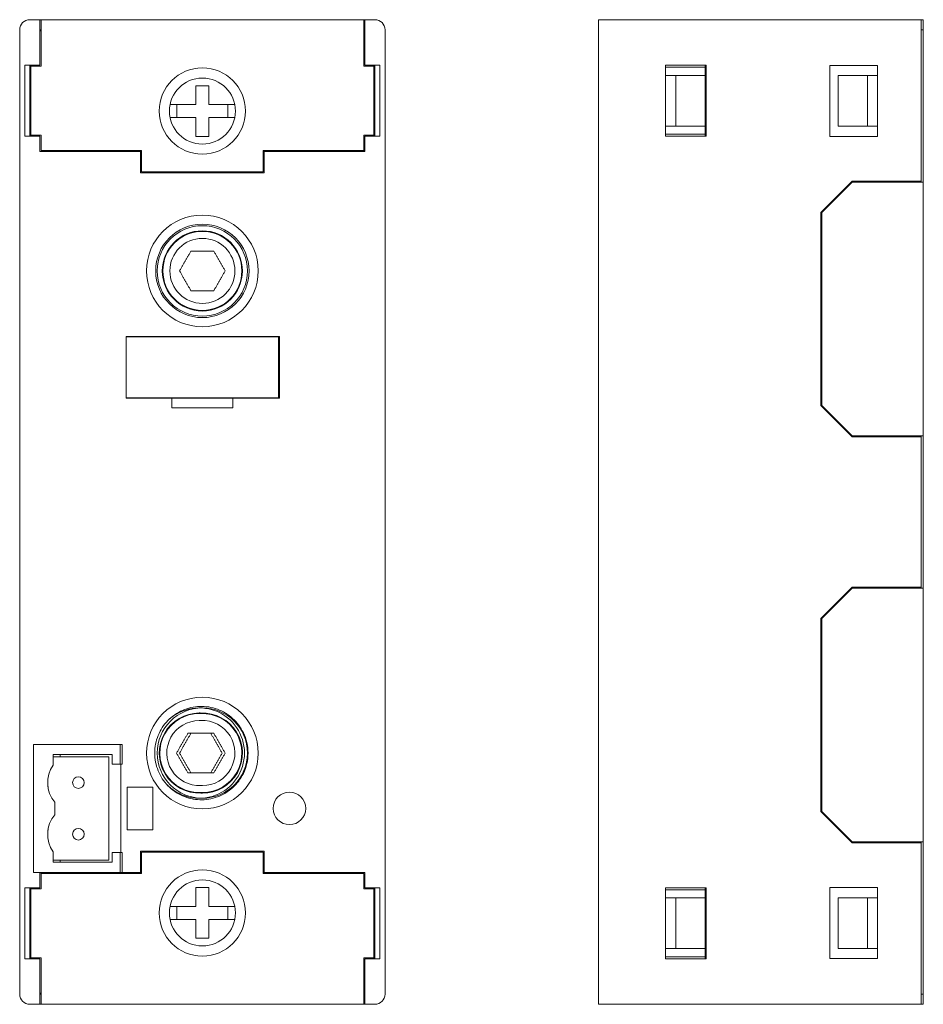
# Model space of a CAD drawing. Header units: millimetres. Extents: x -7.1 to 81.9, y 327.4 to 424.4.
import ezdxf

# ---------------------------------------------------------------- set-up
doc = ezdxf.new("R2010")
doc.units = ezdxf.units.MM

msp = doc.modelspace()

# ---------------------------------------------------------------- linework, layer by layer
at = {"color": 0, "linetype": 'Continuous', "lineweight": 0}
for p, q in [((-5.122, 424.395), (-6.122, 424.395)), ((-5.122, 419.92), (-5.122, 424.395)), ((-5.122, 424.395), (-5.022, 424.395)), ((-5.022, 424.395), (26.778, 424.395)), ((-5.022, 424.395), (-5.022, 419.82)), ((26.778, 424.395), (26.878, 424.395)), ((26.778, 419.82), (26.778, 424.395)), ((27.878, 424.395), (26.878, 424.395)), ((26.878, 424.395), (26.878, 419.92)), ((-7.122, 423.395), (-7.122, 328.395)), ((-5.022, 423.395), (-5.122, 423.395)), ((-5.022, 423.295), (-5.122, 423.295)), ((26.878, 423.395), (26.778, 423.395)), ((26.878, 423.295), (26.778, 423.295)), ((28.878, 423.395), (28.878, 328.395)), ((-6.622, 419.92), (-6.622, 412.92)), ((-5.122, 419.92), (-6.622, 419.92)), ((-6.122, 412.92), (-6.122, 419.92)), ((-6.022, 419.92), (-6.022, 419.82)), ((-5.022, 419.82), (-6.022, 419.82)), ((-6.022, 413.02), (-6.022, 419.82)), ((27.778, 419.82), (26.778, 419.82)), ((28.378, 419.92), (26.878, 419.92)), ((27.778, 419.82), (27.778, 419.92)), ((27.778, 419.82), (27.778, 413.02)), ((27.878, 419.92), (27.878, 412.92)), ((28.378, 412.92), (28.378, 419.92)), ((-6.122, 418.895), (-6.022, 418.895)), ((27.778, 418.895), (27.878, 418.895)), ((10.228, 417.895), (11.528, 417.895)), ((10.228, 416.045), (10.228, 417.895)), ((11.528, 417.895), (11.528, 416.045)), ((7.694, 416.045), (10.228, 416.045)), ((8.378, 414.745), (8.378, 416.045)), ((11.528, 416.045), (14.062, 416.045)), ((13.378, 416.045), (13.378, 414.745)), ((10.228, 414.745), (7.694, 414.745)), ((10.228, 412.895), (10.228, 414.745)), ((11.528, 414.745), (11.528, 412.895)), ((14.062, 414.745), (11.528, 414.745)), ((-6.022, 413.895), (-6.122, 413.895)), ((27.878, 413.895), (27.778, 413.895)), ((-5.122, 412.92), (-6.622, 412.92)), ((-6.022, 413.02), (-6.022, 412.92)), ((-6.022, 413.02), (-5.022, 413.02)), ((-5.122, 411.395), (-5.122, 412.92)), ((-5.022, 413.02), (-5.022, 411.495)), ((11.528, 412.895), (10.228, 412.895)), ((26.778, 411.495), (26.778, 413.02)), ((26.778, 413.02), (27.778, 413.02)), ((28.378, 412.92), (26.878, 412.92)), ((26.878, 412.92), (26.878, 411.395)), ((27.778, 412.92), (27.778, 413.02)), ((4.778, 411.395), (-5.122, 411.395)), ((-5.022, 411.495), (4.878, 411.495)), ((-4.922, 411.495), (-4.922, 411.395)), ((3.278, 411.495), (3.278, 411.395)), ((4.778, 411.495), (4.778, 411.395)), ((4.778, 411.395), (4.778, 409.295)), ((4.878, 411.495), (4.878, 409.395)), ((16.878, 409.395), (16.878, 411.495)), ((16.878, 411.495), (26.778, 411.495)), ((16.978, 411.395), (16.978, 411.495)), ((26.878, 411.395), (16.978, 411.395)), ((16.978, 411.395), (16.978, 409.295)), ((18.478, 411.395), (18.478, 411.495)), ((18.478, 411.46), (25.678, 411.46)), ((18.478, 411.46), (24.902, 411.46)), ((24.902, 411.395), (24.902, 411.46)), ((25.678, 411.495), (25.678, 411.46)), ((25.678, 411.46), (26.878, 411.46)), ((4.878, 409.395), (16.878, 409.395)), ((16.978, 409.295), (4.778, 409.295)), ((3.378, 393.195), (18.478, 393.195)), ((3.378, 393.145), (3.378, 393.195)), ((3.378, 393.145), (18.378, 393.145)), ((3.378, 387.145), (3.378, 393.145)), ((18.378, 393.145), (18.378, 387.145)), ((18.478, 393.195), (18.478, 387.095)), ((3.378, 387.095), (3.378, 387.145)), ((18.378, 387.145), (3.378, 387.145)), ((7.878, 387.095), (3.378, 387.095)), ((13.878, 387.095), (7.878, 387.095)), ((7.878, 386.145), (7.878, 387.095)), ((18.478, 387.095), (13.878, 387.095)), ((13.878, 387.095), (13.878, 386.145)), ((13.878, 386.145), (7.878, 386.145)), ((-5.766, 352.99), (2.784, 352.99)), ((-5.766, 340.39), (-5.766, 352.99)), ((2.784, 352.99), (2.784, 351.045)), ((2.984, 352.99), (2.784, 352.99)), ((2.984, 351.045), (2.984, 352.99)), ((-3.816, 351.99), (-3.816, 350.961)), ((1.984, 351.99), (-3.816, 351.99)), ((-3.816, 351.77), (1.664, 351.77)), ((-3.146, 351.99), (-3.146, 351.77)), ((1.664, 351.77), (1.664, 341.61)), ((1.984, 351.99), (1.984, 351.045)), ((1.984, 351.045), (2.784, 351.045)), ((2.784, 351.045), (2.984, 351.045)), ((2.834, 351.045), (2.834, 342.335)), ((-4.336, 348.806), (-4.336, 349.653)), ((3.484, 344.59), (3.484, 348.79)), ((3.484, 348.79), (5.984, 348.79)), ((5.984, 348.79), (5.984, 344.59)), ((-3.666, 347.303), (-3.666, 346.076)), ((-4.336, 343.726), (-4.336, 344.573)), ((5.984, 344.59), (3.484, 344.59)), ((-3.816, 342.418), (-3.816, 341.39)), ((4.778, 340.395), (4.778, 342.495)), ((4.778, 342.495), (16.978, 342.495)), ((16.978, 342.495), (16.978, 340.395)), ((1.664, 341.61), (-3.816, 341.61)), ((-3.146, 341.61), (-3.146, 341.39)), ((2.784, 342.335), (1.984, 342.335)), ((1.984, 342.335), (1.984, 341.39)), ((2.984, 342.335), (2.784, 342.335)), ((2.784, 342.335), (2.784, 340.39)), ((2.984, 340.39), (2.984, 342.335)), ((4.878, 342.395), (16.878, 342.395)), ((4.878, 340.295), (4.878, 342.395)), ((16.878, 342.395), (16.878, 340.295)), ((1.984, 341.39), (-3.816, 341.39)), ((2.784, 340.39), (-5.766, 340.39)), ((-5.122, 338.87), (-5.122, 340.39)), ((-3.922, 340.34), (-5.122, 340.34)), ((-5.022, 340.295), (4.878, 340.295)), ((-5.022, 338.77), (-5.022, 340.295)), ((-3.922, 340.34), (-3.922, 340.295)), ((3.278, 340.34), (-3.922, 340.34)), ((-3.146, 340.39), (-3.146, 340.34)), ((3.278, 340.34), (-3.146, 340.34)), ((2.784, 340.39), (2.984, 340.39)), ((4.778, 340.395), (2.984, 340.395)), ((3.278, 340.395), (3.278, 340.295)), ((4.778, 340.395), (4.778, 340.295)), ((16.878, 340.295), (26.778, 340.295)), ((16.978, 340.295), (16.978, 340.395)), ((16.978, 340.395), (26.878, 340.395)), ((18.478, 340.295), (18.478, 340.395)), ((26.678, 340.295), (26.678, 340.395)), ((26.778, 340.295), (26.778, 338.77)), ((26.878, 340.395), (26.878, 338.87)), ((-6.622, 338.87), (-6.622, 331.87)), ((-6.622, 338.87), (-5.122, 338.87)), ((-6.122, 331.87), (-6.122, 338.87)), ((-6.022, 338.87), (-6.022, 338.77)), ((-6.022, 338.77), (-5.022, 338.77)), ((-6.022, 338.77), (-6.022, 331.97)), ((10.228, 338.895), (11.528, 338.895)), ((10.228, 337.045), (10.228, 338.895)), ((11.528, 338.895), (11.528, 337.045)), ((26.778, 338.77), (27.778, 338.77)), ((26.878, 338.87), (28.378, 338.87)), ((27.778, 338.77), (27.778, 338.87)), ((27.778, 331.97), (27.778, 338.77)), ((27.878, 338.87), (27.878, 331.87)), ((28.378, 331.87), (28.378, 338.87)), ((-6.022, 337.895), (-6.122, 337.895)), ((27.878, 337.895), (27.778, 337.895)), ((7.694, 337.045), (10.228, 337.045)), ((8.378, 335.745), (8.378, 337.045)), ((11.528, 337.045), (14.062, 337.045)), ((13.378, 337.045), (13.378, 335.745)), ((10.228, 335.745), (7.694, 335.745)), ((10.228, 333.895), (10.228, 335.745)), ((11.528, 335.745), (11.528, 333.895)), ((14.062, 335.745), (11.528, 335.745)), ((11.528, 333.895), (10.228, 333.895)), ((-6.122, 332.895), (-6.022, 332.895)), ((27.778, 332.895), (27.878, 332.895)), ((-6.622, 331.87), (-5.122, 331.87)), ((-5.022, 331.97), (-6.022, 331.97)), ((-6.022, 331.97), (-6.022, 331.87)), ((-5.122, 327.395), (-5.122, 331.87)), ((-5.022, 327.395), (-5.022, 331.97)), ((26.778, 331.97), (26.778, 327.395)), ((27.778, 331.97), (26.778, 331.97)), ((26.878, 331.87), (28.378, 331.87)), ((26.878, 331.87), (26.878, 327.395)), ((27.778, 331.87), (27.778, 331.97)), ((-5.122, 328.495), (-5.022, 328.495)), ((-5.122, 328.395), (-5.022, 328.395)), ((26.778, 328.495), (26.878, 328.495)), ((26.778, 328.395), (26.878, 328.395)), ((-6.122, 327.395), (-5.122, 327.395)), ((-5.022, 327.395), (-5.122, 327.395)), ((-5.022, 327.395), (26.778, 327.395)), ((26.878, 327.395), (26.778, 327.395)), ((26.878, 327.395), (27.878, 327.395))]:
    msp.add_line(p, q, dxfattribs=at)
at = {"color": 0, "linetype": 'Continuous', "lineweight": 0, "extrusion": (0, 1, 0)}
for p, q in [((49.914, 424.395), (81.714, 424.395)), ((49.914, 424.395), (49.914, 328.895)), ((81.714, 424.395), (81.914, 424.395)), ((81.714, 424.395), (81.714, 423.395)), ((81.914, 424.395), (81.914, 408.395)), ((49.914, 423.395), (49.914, 328.395)), ((81.714, 408.495), (81.714, 423.395)), ((81.914, 423.395), (81.714, 423.395)), ((56.514, 419.92), (60.514, 419.92)), ((56.514, 412.92), (56.514, 419.92)), ((60.414, 419.72), (56.514, 419.72)), ((60.414, 419.92), (60.414, 419.72)), ((60.414, 418.895), (60.414, 419.72)), ((60.514, 419.92), (60.514, 412.92)), ((72.714, 412.895), (72.714, 419.895)), ((72.714, 419.895), (77.414, 419.895)), ((77.414, 419.895), (77.414, 412.895)), ((57.514, 418.895), (56.514, 418.895)), ((57.514, 418.895), (57.514, 413.895)), ((60.414, 418.895), (57.514, 418.895)), ((60.414, 418.895), (60.414, 413.895)), ((73.514, 418.895), (73.514, 413.895)), ((76.414, 418.895), (73.514, 418.895)), ((77.414, 418.895), (76.414, 418.895)), ((76.414, 418.895), (76.414, 413.895)), ((56.514, 413.895), (57.514, 413.895)), ((57.514, 413.895), (60.414, 413.895)), ((60.414, 413.12), (60.414, 413.895)), ((76.414, 413.895), (73.514, 413.895)), ((77.414, 413.895), (76.414, 413.895)), ((56.514, 413.12), (60.414, 413.12)), ((60.514, 412.92), (56.514, 412.92)), ((60.414, 413.12), (60.414, 412.92)), ((77.414, 412.895), (72.714, 412.895)), ((71.814, 405.395), (74.914, 408.495)), ((71.914, 405.395), (74.914, 408.395)), ((74.914, 408.495), (81.714, 408.495)), ((74.914, 408.395), (81.714, 408.395)), ((81.714, 408.495), (81.714, 408.395)), ((81.714, 408.395), (81.914, 408.395)), ((81.914, 408.395), (81.914, 383.395)), ((74.014, 407.495), (73.914, 407.495)), ((71.814, 386.395), (71.814, 405.395)), ((71.914, 386.395), (71.914, 405.395)), ((74.914, 383.295), (71.814, 386.395)), ((74.914, 383.395), (71.914, 386.395)), ((73.914, 384.295), (74.014, 384.295)), ((81.714, 383.395), (74.914, 383.395)), ((81.714, 383.295), (74.914, 383.295)), ((81.714, 383.395), (81.714, 383.295)), ((81.914, 383.395), (81.714, 383.395)), ((81.714, 368.495), (81.714, 383.295)), ((81.914, 383.395), (81.914, 368.395)), ((71.814, 365.395), (74.914, 368.495)), ((71.914, 365.395), (74.914, 368.395)), ((74.914, 368.495), (81.714, 368.495)), ((74.914, 368.395), (81.714, 368.395)), ((81.714, 368.495), (81.714, 368.395)), ((81.714, 368.395), (81.914, 368.395)), ((81.914, 368.395), (81.914, 343.395)), ((74.014, 367.495), (73.914, 367.495)), ((71.814, 346.395), (71.814, 365.395)), ((71.914, 346.395), (71.914, 365.395)), ((74.914, 343.295), (71.814, 346.395)), ((74.914, 343.395), (71.914, 346.395)), ((73.914, 344.295), (74.014, 344.295)), ((81.714, 343.395), (74.914, 343.395)), ((81.714, 343.395), (81.714, 343.295)), ((81.914, 343.395), (81.714, 343.395)), ((81.914, 343.395), (81.914, 327.395)), ((81.714, 343.295), (74.914, 343.295)), ((81.714, 328.395), (81.714, 343.295)), ((56.514, 331.87), (56.514, 338.87)), ((56.514, 338.87), (60.514, 338.87)), ((60.414, 338.67), (56.514, 338.67)), ((60.414, 338.87), (60.414, 338.67)), ((60.414, 337.895), (60.414, 338.67)), ((60.514, 338.87), (60.514, 331.87)), ((72.714, 338.895), (77.414, 338.895)), ((72.714, 331.895), (72.714, 338.895)), ((77.414, 338.895), (77.414, 331.895)), ((57.514, 337.895), (56.514, 337.895)), ((60.414, 337.895), (57.514, 337.895)), ((57.514, 337.895), (57.514, 332.895)), ((60.414, 332.895), (60.414, 337.895)), ((73.514, 337.895), (73.514, 332.895)), ((76.414, 337.895), (73.514, 337.895)), ((77.414, 337.895), (76.414, 337.895)), ((76.414, 337.895), (76.414, 332.895)), ((56.514, 332.895), (57.514, 332.895)), ((57.514, 332.895), (60.414, 332.895)), ((60.414, 332.07), (60.414, 332.895)), ((76.414, 332.895), (73.514, 332.895)), ((77.414, 332.895), (76.414, 332.895)), ((56.514, 332.07), (60.414, 332.07)), ((60.514, 331.87), (56.514, 331.87)), ((60.414, 332.07), (60.414, 331.87)), ((77.414, 331.895), (72.714, 331.895)), ((49.914, 327.395), (49.914, 328.395)), ((81.714, 328.395), (81.714, 327.395)), ((81.714, 328.395), (81.914, 328.395)), ((81.714, 327.395), (49.914, 327.395)), ((81.714, 327.395), (81.914, 327.395))]:
    msp.add_line(p, q, dxfattribs=at)
at = {"color": 0, "linetype": 'Continuous', "lineweight": 0}
for centre, radius in [((10.878, 415.395), 4.25), ((10.878, 415.395), 3.25), ((10.878, 399.645), 5.5), ((10.878, 352.145), 5.5)]:
    msp.add_circle(centre, radius, dxfattribs=at)
at = {"color": 0, "linetype": 'Continuous', "lineweight": 0, "extrusion": (0, 0, -1)}
for centre, radius in [((-10.878, 399.645), 4.6), ((-10.878, 399.645), 4.45), ((-10.878, 399.645), 4.45), ((-10.878, 399.645), 3.95), ((-10.878, 399.645), 3.95), ((-10.878, 399.645), 3.892), ((-10.878, 399.645), 3.892), ((-10.878, 399.645), 3.205), ((-10.878, 399.645), 3.205), ((-10.878, 352.145), 4.45), ((1.336, 349.23), 0.57), ((-19.458, 346.695), 1.6), ((1.336, 344.15), 0.57), ((-10.878, 336.395), 4.25), ((-10.878, 336.395), 3.25)]:
    msp.add_circle(centre, radius, dxfattribs=at)
for centre, radius, start, end in [((6.122, 423.395), 1, 0, 90), ((-27.878, 423.395), 1, 90, 180), ((-16.078, 411.095), 2, 243.25632, 244.15807), ((-10.578, 352.145), 3.95, 267.82369, 90), ((-10.578, 352.145), 3.892, 267.79142, 90), ((-10.578, 352.145), 4.45, 42.25423, 317.74577), ((-10.578, 352.145), 3.95, 90, 92.17631), ((-10.578, 352.145), 3.892, 90, 92.20858), ((-10.878, 352.145), 3.95, 87.82369, 270), ((-10.878, 352.145), 3.892, 87.79142, 270), ((-10.578, 352.145), 3.205, 267.31761, 90), ((-10.578, 352.145), 3.205, 90, 92.68239), ((-10.878, 352.145), 3.205, 87.31761, 270), ((-10.878, 352.145), 3.205, 270, 272.68239), ((-10.878, 352.145), 3.892, 270, 272.20858), ((-10.878, 352.145), 3.95, 270, 272.17631), ((-5.678, 340.695), 2, 63.25632, 64.15807), ((6.122, 328.395), 1, 270, 0), ((-27.878, 328.395), 1, 180, 270)]:
    msp.add_arc(centre, radius, start, end, dxfattribs=at)
at = {"color": 0, "linetype": 'Continuous', "lineweight": 0}
for centre, start, end in [((-1.366, 349.23), 144.75249, 219.94451), ((-1.366, 344.15), 140.05549, 215.24751)]:
    msp.add_arc(centre, 3, start, end, dxfattribs=at)
for points, weights in [([(8.628, 399.645), (9.191, 400.619), (9.753, 401.593)], [1.22749761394, 1.41739215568, 1.22749761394]), ([(8.628, 399.645), (9.191, 400.619), (9.753, 401.593)], [1.22749761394, 1.41739215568, 1.22749761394]), ([(9.753, 401.593), (10.878, 401.593), (12.003, 401.593)], [1.22749761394, 1.41739215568, 1.22749761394]), ([(9.753, 401.593), (10.878, 401.593), (12.003, 401.593)], [1.22749761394, 1.41739215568, 1.22749761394]), ([(12.003, 401.593), (12.566, 400.619), (13.128, 399.645)], [1.22749761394, 1.41739215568, 1.22749761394]), ([(12.003, 401.593), (12.566, 400.619), (13.128, 399.645)], [1.22749761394, 1.41739215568, 1.22749761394]), ([(9.753, 397.696), (9.191, 398.67), (8.628, 399.645)], [1.22749761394, 1.41739215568, 1.22749761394]), ([(9.753, 397.696), (9.191, 398.67), (8.628, 399.645)], [1.22749761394, 1.41739215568, 1.22749761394]), ([(13.128, 399.645), (12.566, 398.67), (12.003, 397.696)], [1.22749761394, 1.41739215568, 1.22749761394]), ([(13.128, 399.645), (12.566, 398.67), (12.003, 397.696)], [1.22749761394, 1.41739215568, 1.22749761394]), ([(12.003, 397.696), (10.878, 397.696), (9.753, 397.696)], [1.22749761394, 1.41739215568, 1.22749761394]), ([(12.003, 397.696), (10.878, 397.696), (9.753, 397.696)], [1.22749761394, 1.41739215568, 1.22749761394]), ([(8.328, 352.145), (8.891, 353.119), (9.453, 354.093)], [1.22749761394, 1.41739215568, 1.22749761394]), ([(8.628, 352.145), (9.191, 353.119), (9.753, 354.093)], [1.22749761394, 1.41739215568, 1.22749761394]), ([(9.453, 354.093), (10.135, 354.093), (10.728, 354.093)], [1.22749761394, 1.33606360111, 1.32049149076]), ([(10.728, 354.093), (11.321, 354.093), (12.003, 354.093)], [1.32049149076, 1.33606360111, 1.22749761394]), ([(11.703, 354.093), (12.266, 353.119), (12.828, 352.145)], [1.22749761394, 1.41739215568, 1.22749761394]), ([(12.003, 354.093), (12.566, 353.119), (13.128, 352.145)], [1.22749761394, 1.41739215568, 1.22749761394]), ([(9.453, 350.196), (8.891, 351.17), (8.328, 352.145)], [1.22749761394, 1.41739215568, 1.22749761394]), ([(9.753, 350.196), (9.191, 351.17), (8.628, 352.145)], [1.22749761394, 1.41739215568, 1.22749761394]), ([(12.828, 352.145), (12.266, 351.17), (11.703, 350.196)], [1.22749761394, 1.41739215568, 1.22749761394]), ([(13.128, 352.145), (12.566, 351.17), (12.003, 350.196)], [1.22749761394, 1.41739215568, 1.22749761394]), ([(10.728, 350.196), (10.135, 350.196), (9.453, 350.196)], [1.32049149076, 1.33606360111, 1.22749761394]), ([(12.003, 350.196), (11.321, 350.196), (10.728, 350.196)], [1.22749761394, 1.33606360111, 1.32049149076])]:
    msp.add_rational_spline(points, weights, degree=2, dxfattribs=at)
msp.add_open_spline([(15.378, 352.145), (15.378, 352.139), (15.378, 352.133), (15.377, 351.784), (15.337, 351.442), (15.182, 350.772), (15.067, 350.446), (14.658, 349.602), (14.298, 349.124), (13.418, 348.332), (12.908, 348.025), (11.8, 347.621), (11.214, 347.528), (10.04, 347.566), (9.462, 347.698), (8.385, 348.172), (7.897, 348.51), (7.073, 349.355), (6.745, 349.855), (6.294, 350.956), (6.178, 351.547), (6.178, 352.742), (6.294, 353.333), (6.745, 354.434), (7.073, 354.934), (7.897, 355.779), (8.385, 356.117), (9.462, 356.591), (10.04, 356.723), (11.214, 356.761), (11.8, 356.668), (12.908, 356.264), (13.418, 355.958), (14.298, 355.165), (14.658, 354.687), (15.067, 353.843), (15.182, 353.517), (15.337, 352.847), (15.377, 352.505), (15.378, 352.156), (15.378, 352.15), (15.378, 352.145)], degree=3, knots=[-28.998867, -28.998867, -28.998867, -28.998867, -28.981575, -28.981575, -27.949709, -27.949709, -26.913483, -26.913483, -25.129524, -25.129524, -23.3558, -23.3558, -21.589385, -21.589385, -19.825794, -19.825794, -18.05909, -18.05909, -16.282625, -16.282625, -14.490788, -14.490788, -12.698951, -12.698951, -10.922485, -10.922485, -9.155781, -9.155781, -7.39219, -7.39219, -5.625775, -5.625775, -3.852051, -3.852051, -2.068092, -2.068092, -1.031866, -1.031866, 0, 0, 0.017292, 0.017292, 0.017292, 0.017292], dxfattribs=at)

doc.saveas('drawing.dxf')
